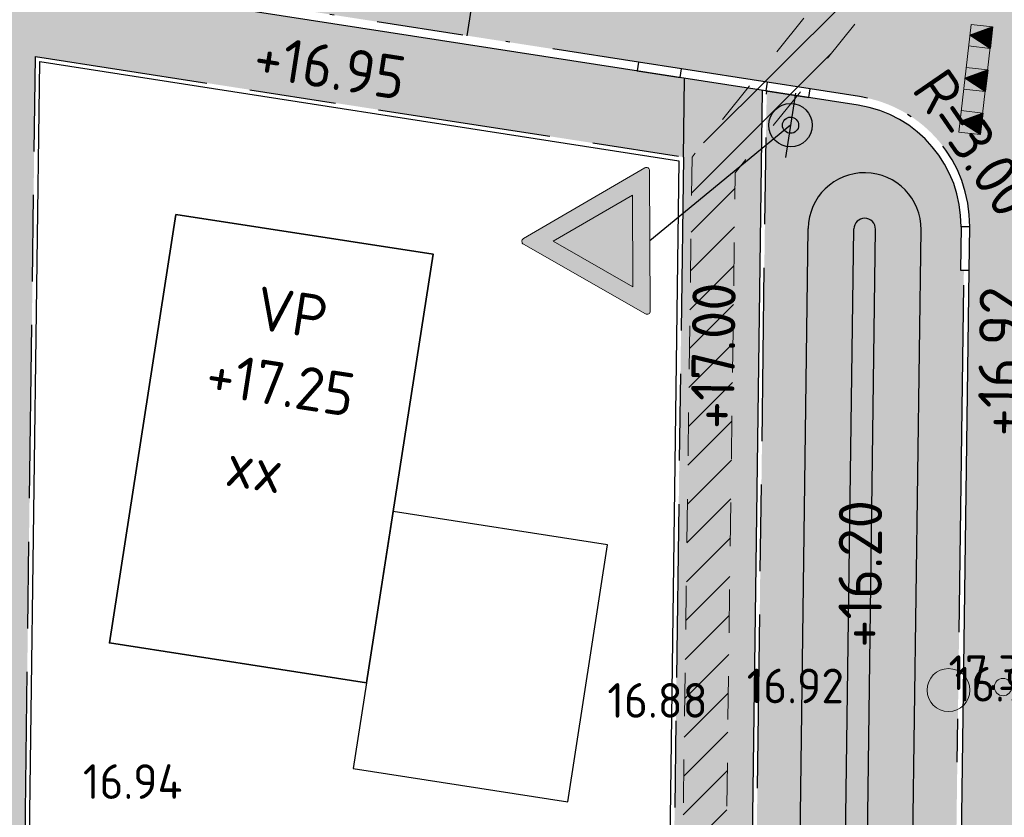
# Model space of a CAD drawing. Header units: metres. Extents: x 174255 to 175175, y 462028 to 462911.
# Tile 77 of 256: x 174578 to 174601, y 462606 to 462625. Entities that reach past the tile are written whole.
import ezdxf
from ezdxf.enums import TextEntityAlignment as Align

# ---------------------------------------------------------------- set-up
doc = ezdxf.new("R2010")
doc.units = ezdxf.units.M
for name, pattern in [('NLCS-HIDDEN', [4, 2, -2]), ('VH-GELEIDEBAND_50X200', [8, 4, -2, 0, -2]), ('VH-OPSLUITBAND', [10, 4, -2, 2, -2]), ('VH-OPSLUITBAND_100X200', [16, 8, -2, 4, -2]), ('VH-OPSLUITBAND_120X250', [26, 16, -4, 2, -4])]:
    doc.linetypes.add(name, pattern=pattern)
for name, color, linetype in [('-DR-nw-inr-verkeersbordpaal', 50, 'Continuous'), ('-DR-nw-mk-vlak', 252, 'Continuous'), ('N-WE-VH-MATERIAALGRENS-G', 15, 'Continuous')]:
    doc.layers.add(name, color=color, linetype=linetype)
for name, color, linetype, lineweight in [('-DR-nw-vh-tegels haaientanden', 252, 'Continuous', 9), ('B-ME-AL-PEIL_MAAIVELD-T20', 8, 'Continuous', 20), ('B-ME-WH-PEILBUIS-G', 8, 'Continuous', 20), ('B-WE-KL-TRACE_WENSTRACE-A', 252, 'Continuous', 20), ('B-WE-KL-TRACE_WENSTRACE-G', 252, 'NLCS-HIDDEN', 20), ('B-WE-MO-BODEM_BOORPROFIEL-G', 8, 'Continuous', 20), ('N-PV-KG-GRENS_UITGEEFBAAR-GEBIED-G', 170, 'Continuous', 30), ('N-WE-OG-BEBOUWING_GARAGE-G', 142, 'Continuous', 25), ('N-WE-OG-BEBOUWING_WONINGBOUW-G', 7, 'Continuous', 35), ('N-WE-OG-BEBOUWING_WONINGBOUW_HUISNUMMER-T20', 7, 'Continuous', 25), ('N-WE-OG-BEBOUWING_WONINGBOUW_VLOERPEIL-T20', 7, 'Continuous', 25), ('N-WE-VH-KANTOPSLUITING_ACHTERKANTBAND-G', 50, 'Continuous', 25), ('N-WE-VH-KANTOPSLUITING_EINDVERLOOPBAND_50-200X200-G', 13, 'Continuous', 25), ('N-WE-VH-KANTOPSLUITING_GELEIDEBAND_50-200X200-G', 210, 'VH-GELEIDEBAND_50X200', 25), ('N-WE-VH-KANTOPSLUITING_INRITVERLOOPBAND_50-200X200-G', 141, 'Continuous', 25), ('N-WE-VH-KANTOPSLUITING_INRITVERLOOPBAND_50-200X200-G_VERLAAGD', 141, 'VH-OPSLUITBAND', 25), ('N-WE-VH-KANTOPSLUITING_OPSLUITBAND_100X200-G', 152, 'VH-OPSLUITBAND_100X200', 25), ('N-WE-VH-KANTOPSLUITING_OPSLUITBAND_120X250-G', 152, 'VH-OPSLUITBAND_120X250', 25), ('N-WE-VH-NAP-T20', 7, 'Continuous', 25), ('N-WE-VH-T20', 7, 'Continuous', 25), ('N-WE-VH-VERHARDING_STRAATBAKSTEEN_DIKFORMAAT_ROOD-KERKWEG-V', 47, 'Continuous', 25), ('N-WE-VH-VERHARDING_STRAATBAKSTEEN_DIKFORMAAT_ROOD-TROTTOIR-V', 33, 'Continuous', 25), ('N-WE-VH-VERHARDING_TEGEL_300X300X45-V', 253, 'Continuous', 25), ('N-WE-VW-VERKEERSTEKEN_BORD-S', 7, 'Continuous', 25), ('N-WE-WH-NAP-T20', 50, 'Continuous', 20), ('N-WE-WH-WATERGANG_BODEM-G', 92, 'Continuous', 25), ('N-WE-WH-WATERGANG_BODEM-V', 163, 'Continuous', 25), ('N-WE-WH-WATERGANG_INSTEEK-G', 50, 'Continuous', 25), ('N-WE-WH-WATERGANG_TALUD-V', 95, 'Continuous', 25), ('N-XX-AL-LIJN_0.20-G', 7, 'Continuous', 25), ('to-xx-bibkleur', 7, 'Continuous', 13)]:
    doc.layers.add(name, color=color, linetype=linetype, lineweight=lineweight)
doc.layers.add('N-WE-GR-GRAS_BERM-NECTAR-ONDER-MAAIMES-V', color=7, linetype='Continuous', lineweight=25, true_color=0xd1ffa3)
doc.layers.add('N-WE-VH-VERHARDING_BETONSTRAATSTEEN_DUBBELKLINKERS_ROOD-V', color=7, linetype='Continuous', lineweight=18, true_color=0xff6a6a)
doc.styles.add('NLCS-ISO-M500-T20', font='NLCS-ISO.ttf', dxfattribs={"height": 1})

# ---------------------------------------------------------------- blocks, each defined once
blk = doc.blocks.new('Verkeersbordpaal')
blk.add_line((-0.3, 0), (0.3, 0))
for radius in [0.1999999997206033, 0.07454196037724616]:
    blk.add_circle((0, 0), radius)
blk = doc.blocks.new('B06')
at = {"layer": 'to-xx-bibkleur', "true_color": 0xff0a0a}
h = blk.add_hatch(color=1, dxfattribs=at)
h.paths.add_polyline_path([(0.2114359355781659, 0.4962177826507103), (-0.2114359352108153, 0.4962177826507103), (3.861799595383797e-11, 0.1300000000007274)], flags=16)
edge = h.paths.add_edge_path()
edge.add_line((-0.3370096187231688, 0.5537177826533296), (-0.01299038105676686, -0.007500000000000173))
edge.add_arc((-1.734723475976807e-18, 1.52776402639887e-12), 0.01500000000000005, 209.9999999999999, 330.0000000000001)
edge.add_line((0.01299038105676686, -0.007500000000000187), (0.3370096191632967, 0.5537177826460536))
edge.add_arc((0.324019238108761, 0.5612177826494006), 0.01499999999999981, 329.999999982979, 450.0000000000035)
edge.add_line((0.3240192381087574, 0.5762177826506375), (-0.3240192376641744, 0.5762177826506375))
edge.add_arc((-0.3240192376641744, 0.5612177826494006), 0.01499999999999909, 90, 209.9999999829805)
at = {"layer": 'to-xx-bibkleur'}
blk.add_hatch(color=255, dxfattribs=at).paths.add_polyline_path([(0.2114359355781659, 0.4962177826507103), (-0.2114359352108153, 0.4962177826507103), (3.862154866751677e-11, 0.1300000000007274)])
at = {"layer": 'to-xx-bibkleur', "color": 10, "flags": 128}
blk.add_lwpolyline([(-0.3370096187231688, 0.5537177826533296), (-0.01299038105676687, -0.007500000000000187, 0.5773502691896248), (0.01299038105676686, -0.007500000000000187), (0.3370096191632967, 0.5537177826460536, 0.5773502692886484), (0.3240192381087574, 0.5762177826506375), (-0.3240192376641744, 0.5762177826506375, 0.5773502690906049)], format="xyb", close=True, dxfattribs=at)
blk.add_lwpolyline([(0.2114359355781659, 0.4962177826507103), (-0.2114359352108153, 0.4962177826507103), (3.861799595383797e-11, 0.1300000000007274)], close=True, dxfattribs=at)
blk = doc.blocks.new('*U175')
blk.add_lwpolyline([(0.08927682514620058, 0.7446674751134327, 0.5, 0, 0), (0.5857218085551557, 0.6851495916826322, 0, 0, 0)], format="xyseb")
blk.add_lwpolyline([(0.05951788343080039, 0.4964449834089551), (0.1190357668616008, 0.9928899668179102), (0.5857218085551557, 0.6851495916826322)], close=True)

msp = doc.modelspace()

# ---------------------------------------------------------------- hatches: boundary and pattern name
at = {"layer": 'B-WE-KL-TRACE_WENSTRACE-A'}
h = msp.add_hatch(dxfattribs=at)
h.set_pattern_fill('AKL-WENSTRACE', color=256, scale=5, pattern_type=2)
h.set_pattern_definition([(45, (7009.968226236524, -5333.280170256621), (-0.4419417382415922, 0.4419417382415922), [])])
edge = h.paths.add_edge_path()
edge.add_line((174561.1605458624, 462532.0989702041), (174561.0658023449, 462524.9997435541))
edge.add_line((174561.0658023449, 462524.9997435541), (174533.2316158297, 462525.3712118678))
edge.add_line((174533.2316158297, 462525.3712118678), (174531.9525033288, 462540.8590575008))
edge.add_arc((174457.7047188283, 462534.7270267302), 74.50057251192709, 4.721271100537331, 10.37402687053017)
edge.add_line((174530.9874455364, 462548.1425875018), (174544.1329476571, 462551.271554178))
edge.add_line((174544.1329476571, 462551.271554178), (174535.9280328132, 462585.6910932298))
edge.add_line((174535.9280328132, 462585.6910932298), (174534.9558274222, 462585.456952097))
edge.add_line((174534.9558274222, 462585.456952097), (174542.9514576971, 462551.9153598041))
edge.add_line((174542.9514576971, 462551.9153598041), (174532.1318001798, 462549.3400037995))
edge.add_line((174532.1318001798, 462549.3400037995), (174514.6897295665, 462547.8994954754))
edge.add_line((174514.6897295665, 462547.8994954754), (174503.1916710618, 462543.9082026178))
edge.add_line((174503.1916710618, 462543.9082026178), (174492.5572720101, 462565.7406922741))
edge.add_line((174492.5572720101, 462565.7406922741), (174491.6423641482, 462565.3354025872))
edge.add_line((174491.6423641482, 462565.3354025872), (174502.6812554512, 462542.672487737))
edge.add_line((174502.6812554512, 462542.672487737), (174514.898133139, 462546.9133025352))
edge.add_line((174514.898133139, 462546.9133025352), (174529.9727263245, 462548.1582852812))
edge.add_arc((174457.7283650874, 462534.6297139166), 73.50013587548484, 4.721245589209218, 10.606441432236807, ccw=False)
edge.add_line((174530.9791102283, 462540.6793676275), (174532.8609677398, 462517.8933197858))
edge.add_line((174532.8609677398, 462517.8933197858), (174519.7026749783, 462516.8066007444))
edge.add_line((174519.7026749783, 462516.8066007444), (174520.5656463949, 462509.8115966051))
edge.add_line((174520.5656463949, 462509.8115966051), (174521.5581221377, 462509.9340380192))
edge.add_line((174521.5581221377, 462509.9340380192), (174520.8226348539, 462515.8956915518))
edge.add_line((174520.8226348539, 462515.8956915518), (174533.9398826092, 462516.9790207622))
edge.add_line((174533.9398826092, 462516.9790207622), (174533.3294904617, 462524.369816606))
edge.add_line((174533.3294904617, 462524.369816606), (174562.0768783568, 462523.9861609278))
edge.add_line((174562.0768783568, 462523.9861609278), (174562.1716244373, 462531.0855834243))
edge.add_line((174562.1716244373, 462531.0855834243), (174592.9443543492, 462530.6751003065))
edge.add_line((174592.9443543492, 462530.6751003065), (174593.9421617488, 462530.8117859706))
edge.add_line((174593.9421617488, 462530.8117859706), (174593.6844746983, 462531.7996495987))
edge.add_line((174593.6844746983, 462531.7996495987), (174594.3033468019, 462578.1946979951))
edge.add_line((174594.3033468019, 462578.1946979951), (174594.7134778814, 462578.9431135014))
edge.add_line((174594.7134778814, 462578.9431135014), (174594.958302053, 462597.2904152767))
edge.add_line((174594.958302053, 462597.2904152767), (174594.5584503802, 462597.2957508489))
edge.add_line((174594.5584503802, 462597.2957508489), (174594.8775345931, 462621.2165697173))
edge.add_line((174594.8775345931, 462621.2165697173), (174600.3170870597, 462627.9729559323))
edge.add_arc((174655.7627324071, 462618.2020597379), 56.3000000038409, 160.1144639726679, 170.0056796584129, ccw=False)
edge.add_line((174602.8196748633, 462637.3520638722), (174601.8793008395, 462637.6922060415))
edge.add_arc((174655.762732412, 462618.2020597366), 57.30000000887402, 160.1144639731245, 169.7474836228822)
edge.add_line((174599.3776482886, 462628.4007012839), (174593.8822257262, 462621.5749196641))
edge.add_line((174593.8822257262, 462621.5749196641), (174593.5585394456, 462597.3090971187))
edge.add_line((174593.5585394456, 462597.3090971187), (174576.797482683, 462597.5326759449))
edge.add_line((174576.797482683, 462597.5326759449), (174576.761245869, 462594.8161070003))
edge.add_line((174576.761245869, 462594.8161070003), (174561.8637666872, 462595.0148272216))
edge.add_line((174561.8637666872, 462595.0148272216), (174561.8355865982, 462592.902247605))
edge.add_line((174561.8355865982, 462592.902247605), (174520.4699462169, 462583.0442731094))
edge.add_line((174520.4699462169, 462583.0442731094), (174513.374465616, 462612.8097460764))
edge.add_line((174513.374465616, 462612.8097460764), (174505.3179127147, 462610.8895252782))
edge.add_arc((174511.4138291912, 462585.3131868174), 26.29276110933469, 103.4058786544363, 117.4871049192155)
edge.add_line((174499.2784323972, 462608.6378825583), (174483.0795162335, 462600.2105934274))
edge.add_line((174483.0795162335, 462600.2105934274), (174483.5053150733, 462599.304880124))
edge.add_line((174483.5053150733, 462599.304880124), (174499.7399512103, 462607.7507521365))
edge.add_arc((174511.413878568, 462585.3130543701), 25.29290139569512, 103.4059164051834, 117.4871426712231, ccw=False)
edge.add_line((174505.5497610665, 462609.9167733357), (174512.6335959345, 462611.6051538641))
edge.add_line((174512.6335959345, 462611.6051538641), (174519.7290700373, 462581.8397081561))
edge.add_line((174519.7290700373, 462581.8397081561), (174562.8251084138, 462592.1100591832))
edge.add_line((174562.8251084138, 462592.1100591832), (174562.8503397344, 462594.0015781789))
edge.add_line((174562.8503397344, 462594.0015781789), (174577.7478189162, 462593.8028579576))
edge.add_line((174577.7478189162, 462593.8028579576), (174577.7840557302, 462596.5194269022))
edge.add_line((174577.7840557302, 462596.5194269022), (174593.9450484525, 462596.3038524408))
edge.add_line((174593.9450484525, 462596.3038524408), (174593.7168884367, 462579.2053746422))
edge.add_line((174593.7168884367, 462579.2053746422), (174593.3068688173, 462578.4571625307))
edge.add_line((174593.3068688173, 462578.4571625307), (174592.6826168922, 462531.6784914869))
edge.add_line((174592.6826168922, 462531.6784914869), (174561.1605458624, 462532.0989702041))
at = {"layer": 'N-WE-GR-GRAS_BERM-NECTAR-ONDER-MAAIMES-V', "transparency": 33554559}
h = msp.add_hatch(color=256, dxfattribs=at)
h.dxf.hatch_style = 1
edge = h.paths.add_edge_path()
edge.add_line((174595.1748520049, 462591.034606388), (174596.0674442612, 462591.2958878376))
edge.add_arc((174593.9704929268, 462596.7035486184), 5.800000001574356, 291.1950077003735, 304.2744907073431)
edge.add_line((174597.2368104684, 462591.9107238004), (174597.2831704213, 462595.3835136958))
edge.add_arc((174597.5501744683, 462596.6557985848), 1.299999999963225, 179.2357663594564, 258.1478027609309, ccw=False)
edge.add_line((174596.2502901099, 462596.6731379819), (174596.5605709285, 462619.9339918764))
edge.add_arc((174597.860455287, 462619.9166524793), 1.300000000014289, -0.7642336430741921, 179.2357663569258, ccw=False)
edge.add_line((174599.1603396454, 462619.8993130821), (174598.8500588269, 462596.6384591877))
edge.add_arc((174597.5501744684, 462596.6557985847), 1.299999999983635, 280.3227811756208, 359.23576636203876, ccw=False)
edge.add_line((174597.7831258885, 462595.3768405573), (174597.7420147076, 462592.2972323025))
edge.add_arc((174593.9704929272, 462596.7035486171), 5.800000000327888, 310.5613868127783, 359.2357663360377)
edge.add_line((174599.7699769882, 462596.6261882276), (174599.7833149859, 462597.6260992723))
edge.add_line((174599.7833149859, 462597.6260992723), (174599.8633078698, 462597.6250322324))
edge.add_line((174599.8633078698, 462597.6250322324), (174600.1480087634, 462618.9682333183))
edge.add_line((174600.1480087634, 462618.9682333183), (174600.0680158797, 462618.9693003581))
edge.add_line((174600.0680158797, 462618.9693003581), (174600.0813538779, 462619.9692114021))
edge.add_arc((174597.2816029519, 462620.0065577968), 2.80000000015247, 359.2357663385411, 441.1715593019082)
edge.add_line((174597.7113367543, 462622.773384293), (174595.6027405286, 462623.1008840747))
edge.add_line((174595.6027405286, 462623.1008840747), (174595.1748520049, 462591.034606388))
at = {"layer": 'N-WE-VH-VERHARDING_BETONSTRAATSTEEN_DUBBELKLINKERS_ROOD-V'}
h = msp.add_hatch(color=256, dxfattribs=at)
h.dxf.hatch_style = 1
edge = h.paths.add_edge_path()
edge.add_line((174588.6999796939, 462624.3753946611), (174589.2478902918, 462627.9030984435))
edge.add_line((174589.2478902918, 462627.9030984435), (174579.5793820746, 462629.404777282))
edge.add_arc((174574.8722621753, 462599.0981456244), 30.67000000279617, 81.17155930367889, 96.21159540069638)
edge.add_line((174571.5537513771, 462629.5880847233), (174561.2647673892, 462628.4682364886))
edge.add_arc((174564.5832781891, 462597.9782973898), 30.67000000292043, 96.21159540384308, 103.3924775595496)
edge.add_line((174557.4794871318, 462627.8142665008), (174504.3047404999, 462615.1404524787))
edge.add_arc((174511.4138934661, 462585.3130144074), 30.6629437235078, 103.4059164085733, 117.4871545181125)
edge.add_line((174497.2614198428, 462612.5145512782), (174475.4250522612, 462601.154446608))
edge.add_line((174475.4250522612, 462601.154446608), (174477.0726744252, 462597.9873910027))
edge.add_line((174477.0726744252, 462597.9873910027), (174498.9091524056, 462609.3475531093))
edge.add_arc((174511.4138934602, 462585.313014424), 27.0929437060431, 103.4059164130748, 117.48715452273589, ccw=False)
edge.add_line((174505.1324391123, 462611.6677280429), (174558.3063711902, 462624.3413480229))
edge.add_arc((174564.5832781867, 462597.9782974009), 27.09999999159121, 96.21159540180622, 103.3924775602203, ccw=False)
edge.add_line((174561.6510433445, 462624.9191956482), (174571.9400273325, 462626.039043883))
edge.add_arc((174574.8722621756, 462599.0981456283), 27.09999999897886, 81.17155930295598, 96.21159540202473, ccw=False)
edge.add_line((174579.0314714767, 462625.8770734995), (174588.6999796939, 462624.3753946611))
at = {"layer": 'N-WE-VH-VERHARDING_STRAATBAKSTEEN_DIKFORMAAT_ROOD-KERKWEG-V'}
h = msp.add_hatch(color=256, dxfattribs=at)
h.dxf.hatch_style = 1
edge = h.paths.add_edge_path()
edge.add_line((174606.9320430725, 462628.952119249), (174608.5927445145, 462636.4956306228))
edge.add_line((174608.5927445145, 462636.4956306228), (174611.0483230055, 462647.6497633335))
edge.add_line((174611.0483230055, 462647.6497633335), (174612.994690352, 462649.1067622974))
edge.add_line((174612.994690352, 462649.1067622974), (174605.4314107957, 462647.8769138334))
edge.add_arc((174595.8309974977, 462645.0783312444), 9.999999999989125, -19.885536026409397, 16.251745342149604, ccw=False)
edge.add_line((174605.2347377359, 462641.6769095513), (174603.9659596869, 462638.16918241))
edge.add_line((174603.9659596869, 462638.16918241), (174603.6258175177, 462637.2288083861))
edge.add_line((174603.6258175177, 462637.2288083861), (174603.5719740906, 462637.0799501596))
edge.add_arc((174655.7627324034, 462618.202059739), 55.49999999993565, 160.1144639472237, 168.8422133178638)
edge.add_arc((174598.3684997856, 462629.5224865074), 3.000000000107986, 261.17155931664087, 348.8422133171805, ccw=False)
edge.add_line((174597.9080707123, 462626.5580295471), (174593.9554614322, 462627.1719349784))
edge.add_line((174593.9554614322, 462627.1719349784), (174592.9673091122, 462627.3254113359))
edge.add_line((174592.9673091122, 462627.3254113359), (174589.2478902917, 462627.9030984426))
edge.add_line((174589.2478902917, 462627.9030984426), (174588.6999796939, 462624.3753946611))
edge.add_line((174588.6999796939, 462624.3753946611), (174597.7420320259, 462622.9710147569))
edge.add_arc((174597.281602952, 462620.0065577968), 3.000000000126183, -0.7642336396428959, 81.1715593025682, ccw=False)
edge.add_line((174600.2813360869, 462619.9665438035), (174600.2679980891, 462618.9666327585))
edge.add_line((174600.2679980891, 462618.9666327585), (174599.9832972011, 462597.6234316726))
edge.add_line((174599.9832972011, 462597.6234316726), (174599.9699591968, 462596.6235205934))
edge.add_arc((174593.9704929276, 462596.7035486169), 5.99999999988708, 308.90286061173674, 359.2357660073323, ccw=False)
edge.add_line((174597.7385044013, 462592.0342778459), (174597.6282088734, 462583.7721211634))
edge.add_arc((174593.7368865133, 462579.205107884), 6.000000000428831, -0.7642336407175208, 49.567352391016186, ccw=False)
edge.add_line((174599.7363527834, 462579.1250798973), (174599.7230144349, 462578.1251425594))
edge.add_line((174599.7230144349, 462578.1251425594), (174599.2105305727, 462539.7191079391))
edge.add_line((174599.2105305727, 462539.7191079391), (174599.2712175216, 462536.1727127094))
edge.add_line((174599.2712175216, 462536.1727127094), (174599.2883273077, 462535.1728590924))
edge.add_line((174599.2883273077, 462535.1728590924), (174604.7875222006, 462535.266962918))
edge.add_line((174604.7875222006, 462535.266962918), (174604.7704124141, 462536.2668165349))
edge.add_line((174604.7704124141, 462536.2668165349), (174604.711158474, 462539.7294702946))
edge.add_line((174604.711158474, 462539.7294702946), (174605.7671832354, 462618.8691904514))
edge.add_arc((174655.7627324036, 462618.2020597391), 50.00000000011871, 167.5844028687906, 179.2355018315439, ccw=False)
at = {"layer": 'N-WE-VH-VERHARDING_STRAATBAKSTEEN_DIKFORMAAT_ROOD-TROTTOIR-V'}
h = msp.add_hatch(color=256, dxfattribs=at)
h.dxf.hatch_style = 1
edge = h.paths.add_edge_path()
edge.add_line((174593.7065013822, 462623.3954012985), (174579.0007762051, 462625.6794430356))
edge.add_arc((174574.8722621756, 462599.0981456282), 26.89999999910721, 81.17155930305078, 96.21159540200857)
edge.add_line((174571.961667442, 462625.8402180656), (174561.6726834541, 462624.7203698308))
edge.add_arc((174564.5832781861, 462597.9782974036), 26.89999998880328, 96.2115954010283, 103.392477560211)
edge.add_line((174558.352695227, 462624.1467867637), (174505.1788087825, 462611.4731776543))
edge.add_arc((174511.4138934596, 462585.3130144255), 26.89294370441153, 103.4059164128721, 117.4871545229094)
edge.add_line((174499.0014623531, 462609.1701302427), (174477.1649781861, 462597.8099649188))
edge.add_arc((174468.5022701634, 462614.4614023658), 18.76999944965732, 224.8190302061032, 297.4851577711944, ccw=False)
edge.add_arc((174444.6898391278, 462590.7989216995), 14.80000000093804, 44.81903165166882, 87.25338357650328)
edge.add_line((174445.3990424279, 462605.5819197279), (174436.0561264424, 462606.0301391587))
edge.add_line((174436.0561264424, 462606.0301391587), (174435.7143023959, 462604.2444677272))
edge.add_line((174435.7143023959, 462604.2444677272), (174445.3127879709, 462603.7839875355))
edge.add_arc((174444.689839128, 462590.7989217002), 13.00000000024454, 44.819031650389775, 87.25338358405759, ccw=False)
edge.add_arc((174468.5022701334, 462614.4614022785), 20.56999936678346, 224.8190302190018, 292.3215133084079)
edge.add_line((174476.3148284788, 462595.43277106), (174477.9487902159, 462596.1887196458))
edge.add_line((174477.9487902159, 462596.1887196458), (174499.8322549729, 462607.5733260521))
edge.add_arc((174511.413888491, 462585.3130277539), 25.09292958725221, 103.4059124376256, 117.4871505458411, ccw=False)
edge.add_line((174505.596135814, 462609.7222241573), (174512.0963212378, 462611.2714960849))
edge.add_line((174512.0963212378, 462611.2714960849), (174513.8472757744, 462611.6888186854))
edge.add_line((174513.8472757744, 462611.6888186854), (174558.7463914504, 462622.3923568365))
edge.add_arc((174564.5666386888, 462597.9764778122), 25.10000849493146, 96.21159540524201, 103.40791490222, ccw=False)
edge.add_line((174561.8508040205, 462622.9291263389), (174572.1564284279, 462624.0507857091))
edge.add_arc((174574.87172551, 462599.1349236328), 25.06338008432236, 85.23892047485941, 96.21947281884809, ccw=False)
edge.add_line((174576.9520090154, 462624.1118217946), (174578.7493025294, 462623.8969195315))
edge.add_line((174578.7493025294, 462623.8969195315), (174593.6822446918, 462621.577587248))
edge.add_line((174593.6822446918, 462621.577587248), (174593.7065013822, 462623.3954012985))
h = msp.add_hatch(color=256, dxfattribs=at)
h.dxf.hatch_style = 1
h.paths.add_polyline_path([(174593.3611130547, 462597.5117484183), (174578.4000079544, 462597.7113173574), (174578.7493025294, 462623.8969195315), (174576.952009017, 462624.1118217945), (174576.5639312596, 462595.0187568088), (174558.0606195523, 462595.265575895), (174558.749682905, 462592.3749617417), (174520.6181235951, 462583.2851771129), (174513.8472757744, 462611.6888186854), (174512.0963212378, 462611.2714960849), (174519.2197153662, 462581.3893125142), (174526.5298677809, 462583.1319260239), (174526.6420099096, 462583.2266496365), (174527.0275507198, 462582.7702125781), (174527.9172288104, 462583.3075402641, -0.05888165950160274), (174529.2834025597, 462583.8087728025), (174559.0565990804, 462590.9060945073, -0.06191659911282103), (174562.783947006, 462591.3190357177), (174563.1145246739, 462591.3146260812), (174563.1463116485, 462593.697603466), (174573.1949219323, 462593.5635632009), (174573.1631349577, 462591.180585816), (174578.3119771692, 462591.1119044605), (174578.3719981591, 462595.6115041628), (174591.7708061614, 462595.4327749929), (174593.3330933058, 462595.4119280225)])
at = {"layer": 'N-WE-VH-VERHARDING_TEGEL_300X300X45-V'}
h = msp.add_hatch(color=256, dxfattribs=at)
h.dxf.hatch_style = 1
h.paths.add_polyline_path([(174595.5029384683, 462623.1163849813), (174593.7065013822, 462623.3954012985), (174593.6822446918, 462621.577587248), (174593.3611130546, 462597.5117484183), (174593.3330933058, 462595.4119280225), (174593.2730512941, 462590.9123359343), (174593.8931325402, 462590.9040645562, 0.05125848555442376), (174595.0745093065, 462591.0095914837)])
at = {"layer": 'N-WE-WH-WATERGANG_BODEM-V'}
h = msp.add_hatch(color=256, dxfattribs=at)
h.dxf.hatch_style = 1
h.paths.add_polyline_path([(174598.1104330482, 462619.9133179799, 1), (174597.6104775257, 462619.9199869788), (174597.3001967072, 462596.6591330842, 1), (174597.8001522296, 462596.6524640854)])
at = {"layer": 'N-WE-WH-WATERGANG_TALUD-V'}
h = msp.add_hatch(color=256, dxfattribs=at)
h.dxf.hatch_style = 1
h.paths.add_polyline_path([(174599.1603396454, 462619.8993130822, 1), (174596.5605709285, 462619.9339918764), (174596.25029011, 462596.6731379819, 0.3586034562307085), (174597.2831704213, 462595.3835136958), (174597.2968622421, 462596.4091578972), (174597.5468373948, 462596.405820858, -0.4142105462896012), (174597.3001967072, 462596.6591330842), (174597.6104775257, 462619.9199869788, -1), (174598.1104330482, 462619.9133179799), (174597.8001522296, 462596.6524640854, -0.4142165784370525), (174597.5468373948, 462596.405820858), (174597.7968176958, 462596.40248375), (174597.7831258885, 462595.3768405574, 0.358608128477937), (174598.8500588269, 462596.6384591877)])

# ---------------------------------------------------------------- linework, layer by layer
at = {"layer": '-DR-nw-vh-tegels haaientanden'}
msp.add_lwpolyline([(174600.8107892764, 462624.578143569), (174600.5256398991, 462622.09445884), (174600.0289029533, 462622.1514887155), (174600.3140523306, 462624.6351734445)], close=True, dxfattribs=at)
for points in [[(174600.3140523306, 462624.6351734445), (174600.8107892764, 462624.578143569)], [(174600.2570224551, 462624.1384364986), (174600.7537594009, 462624.0814066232)], [(174600.1999925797, 462623.6416995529), (174600.6967295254, 462623.5846696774)], [(174600.1429627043, 462623.1449626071), (174600.63969965, 462623.0879327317)], [(174600.0859328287, 462622.6482256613), (174600.5826697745, 462622.5911957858)], [(174600.0289029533, 462622.1514887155), (174600.5256398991, 462622.09445884)]]:
    msp.add_lwpolyline(points, dxfattribs=at)
at = {"layer": 'B-ME-WH-PEILBUIS-G'}
msp.add_circle((174599.7936223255, 462609.2901995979), 0.4949747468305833, dxfattribs=at)
at = {"layer": 'B-WE-KL-TRACE_WENSTRACE-G', "ltscale": 0.5, "flags": 128}
for points in [[(174483.0795162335, 462600.2105934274), (174499.2784323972, 462608.6378825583, -0.0615183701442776), (174505.3179127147, 462610.8895252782), (174513.374465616, 462612.8097460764), (174520.4699462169, 462583.0442731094), (174561.8355865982, 462592.902247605), (174561.8637666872, 462595.0148272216), (174576.761245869, 462594.8161070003), (174576.797482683, 462597.5326759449), (174593.5585394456, 462597.3090971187), (174593.8822257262, 462621.5749196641), (174599.3776482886, 462628.4007012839, -0.04205674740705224), (174601.8793008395, 462637.6922060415, 0.04205674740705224)], [(174602.8196748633, 462637.3520638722, 0.04318538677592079), (174600.3170870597, 462627.9729559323), (174594.8775345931, 462621.2165697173), (174594.5584503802, 462597.2957508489), (174594.958302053, 462597.2904152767), (174594.7134778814, 462578.9431135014), (174594.3033468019, 462578.1946979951), (174593.6844746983, 462531.7996495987), (174593.9421617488, 462530.8117859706), (174594.573118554, 462493.9402302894), (174610.0917890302, 462494.1507060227), (174610.3906909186, 462476.6836186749), (174632.8224872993, 462474.9003244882), (174683.5675710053, 462474.9004003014), (174683.5675710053, 462441.7908352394), (174695.6675709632, 462441.7908352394), (174695.6675710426, 462450.3258998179, 0.04591580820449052), (174695.1855488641, 462455.5638126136), (174693.7024938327, 462463.5534103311)]]:
    msp.add_lwpolyline(points, format="xyb", dxfattribs=at)
at = {"layer": 'B-WE-MO-BODEM_BOORPROFIEL-G'}
msp.add_circle((174601.05, 462609.36), 0.2, dxfattribs=at)
at = {"layer": 'N-PV-KG-GRENS_UITGEEFBAAR-GEBIED-G'}
msp.add_lwpolyline([(174578.5013328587, 462597.8099746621), (174578.8477575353, 462623.7804288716), (174593.5810950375, 462621.4920984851), (174593.2624561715, 462597.6130697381)], close=True, dxfattribs=at)
at = {"layer": 'N-WE-OG-BEBOUWING_GARAGE-G'}
msp.add_lwpolyline([(174586.0755339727, 462607.4779899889), (174591.0162955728, 462606.7106081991), (174591.9371537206, 462612.6395221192), (174586.9963921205, 462613.4069039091), (174586.0755339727, 462607.4779899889)], dxfattribs=at)
at = {"layer": 'N-WE-OG-BEBOUWING_WONINGBOUW-G'}
msp.add_lwpolyline([(174581.9883363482, 462620.2566759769), (174587.9172502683, 462619.3358178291), (174586.3824866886, 462609.4542946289), (174580.4535727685, 462610.3751527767), (174581.9883363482, 462620.2566759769)], dxfattribs=at)
at = {"layer": 'N-WE-VH-KANTOPSLUITING_ACHTERKANTBAND-G'}
for p, q in [((174595.0745093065, 462591.0095914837), (174595.5029384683, 462623.1163849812)), ((174599.9832972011, 462597.6234316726), (174600.2679980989, 462618.9666327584))]:
    msp.add_line(p, q, dxfattribs=at)
msp.add_lwpolyline([(174597.7113367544, 462622.773384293), (174579.0007762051, 462625.6794430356, 0.06571890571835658), (174571.961667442, 462625.8402180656), (174561.6726834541, 462624.7203698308, 0.03134276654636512), (174558.352695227, 462624.1467867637), (174505.1788087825, 462611.4731776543, 0.06151842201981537), (174499.0014623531, 462609.1701302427), (174477.1649781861, 462597.8099649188)], format="xyb", dxfattribs=at)
msp.add_lwpolyline([(174593.2624562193, 462597.6130733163), (174578.5013328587, 462597.8099746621), (174578.8477575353, 462623.7804288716), (174593.5810950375, 462621.492098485)], close=True, dxfattribs=at)
msp.add_arc((174597.281602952, 462620.0065577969), 2.8, 359.2357663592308, 81.17155930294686, dxfattribs=at)
at = {"layer": 'N-WE-VH-KANTOPSLUITING_EINDVERLOOPBAND_50-200X200-G'}
msp.add_lwpolyline([(174600.0813538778, 462619.9692114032), (174600.0680158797, 462618.9693003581), (174600.2679980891, 462618.9666327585), (174600.2813360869, 462619.9665438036)], close=True, dxfattribs=at)
at = {"layer": 'N-WE-VH-KANTOPSLUITING_GELEIDEBAND_50-200X200-G', "ltscale": 0.5}
msp.add_lwpolyline([(174592.6502291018, 462623.7618557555), (174579.0314714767, 462625.8770734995, 0.06571890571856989), (174571.9400273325, 462626.039043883), (174561.6510433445, 462624.9191956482, 0.03134276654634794), (174558.3063711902, 462624.3413480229), (174505.1324391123, 462611.6677280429, 0.06151842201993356), (174498.9091524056, 462609.3475531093), (174477.0726744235, 462597.9873910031)], format="xyb", dxfattribs=at)
msp.add_lwpolyline([(174597.742032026, 462622.9710147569), (174596.6028383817, 462623.1479503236)], dxfattribs=at)
msp.add_arc((174597.281602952, 462620.0065577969), 3, 359.2357663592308, 81.17155930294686, dxfattribs=at)
at = {"layer": 'N-WE-VH-KANTOPSLUITING_INRITVERLOOPBAND_50-200X200-G'}
for points in [[(174593.6383814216, 462623.6083793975), (174592.6502291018, 462623.7618557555), (174592.6195338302, 462623.5642252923), (174593.6076861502, 462623.4107489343)], [(174596.6028383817, 462623.1479503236), (174595.6146860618, 462623.3014266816), (174595.5839907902, 462623.1037962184), (174596.5721431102, 462622.9503198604)]]:
    msp.add_lwpolyline(points, close=True, dxfattribs=at)
at = {"layer": 'N-WE-VH-KANTOPSLUITING_INRITVERLOOPBAND_50-200X200-G_VERLAAGD', "ltscale": 0.5, "flags": 128}
msp.add_lwpolyline([(174595.6146860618, 462623.3014266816), (174593.6383814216, 462623.6083793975)], dxfattribs=at)
at = {"layer": 'N-WE-VH-KANTOPSLUITING_OPSLUITBAND_100X200-G', "ltscale": 0.5}
msp.add_line((174595.1747899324, 462591.0299546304), (174595.6027405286, 462623.1008840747), dxfattribs=at)
msp.add_lwpolyline([(174593.3611130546, 462597.5117484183), (174578.4000079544, 462597.7113173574), (174578.7493025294, 462623.8969195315), (174593.6822446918, 462621.577587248)], close=True, dxfattribs=at)
at = {"layer": 'N-WE-VH-KANTOPSLUITING_OPSLUITBAND_120X250-G', "ltscale": 0.5}
msp.add_line((174599.8633078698, 462597.6250322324), (174600.1480087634, 462618.9682333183), dxfattribs=at)
at = {"layer": 'N-WE-VH-MATERIAALGRENS-G'}
msp.add_line((174588.6999796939, 462624.3753946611), (174589.2478902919, 462627.9030984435), dxfattribs=at)
at = {"layer": 'N-WE-VH-MATERIAALGRENS-G', "flags": 128}
msp.add_lwpolyline([(174593.6822446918, 462621.577587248), (174593.7065013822, 462623.3954012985)], dxfattribs=at)
at = {"layer": 'N-WE-WH-WATERGANG_BODEM-G'}
for p, q in [((174597.3001967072, 462596.6591330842), (174597.6104775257, 462619.9199869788)), ((174597.8001522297, 462596.6524640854), (174598.1104330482, 462619.91331798))]:
    msp.add_line(p, q, dxfattribs=at)
msp.add_arc((174597.860455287, 462619.9166524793), 0.2500000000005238, 359.2357663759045, 179.2357663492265, dxfattribs=at)
at = {"layer": 'N-WE-WH-WATERGANG_INSTEEK-G'}
for p, q in [((174596.25029011, 462596.6731379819), (174596.5605709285, 462619.9339918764)), ((174598.8500588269, 462596.6384591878), (174599.1603396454, 462619.8993130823))]:
    msp.add_line(p, q, dxfattribs=at)
msp.add_arc((174597.860455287, 462619.9166524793), 1.300000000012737, 359.2357663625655, 179.2357663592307, dxfattribs=at)
at = {"layer": 'N-XX-AL-LIJN_0.20-G', "flags": 128}
msp.add_lwpolyline([(174596.1529669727, 462622.3108573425), (174592.912603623, 462619.6449372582)], dxfattribs=at)

# ---------------------------------------------------------------- block references
at = {"layer": '-DR-nw-inr-verkeersbordpaal', "xscale": 2.5, "yscale": 2.5, "rotation": 261.1715593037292}
msp.add_blockref('Verkeersbordpaal', (174596.1529669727, 462622.3108573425), dxfattribs=at)
at = {"layer": '-DR-nw-mk-vlak', "rotation": 180.3930585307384}
for p in [(174600.8669000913, 462625.07498517), (174600.7528403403, 462624.0815112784), (174600.6387805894, 462623.0880373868)]:
    msp.add_blockref('*U175', p, dxfattribs=at)
at = {"layer": 'N-WE-VW-VERKEERSTEKEN_BORD-S', "xscale": 4.993118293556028, "yscale": 4.993118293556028, "zscale": 4.993118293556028, "rotation": 270.2617658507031}
msp.add_blockref('B06', (174590.0355100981, 462619.6317926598), dxfattribs=at)

# ---------------------------------------------------------------- texts
at = {"layer": 'B-ME-AL-PEIL_MAAIVELD-T20', "style": 'NLCS-ISO-M500-T20'}
for s, p in [('17.38', (174599.7936223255, 462609.2901995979)), ('16.92', (174595.1416721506, 462608.9851334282)), ('16.92', (174599.9337094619, 462609.0252762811)), ('16.88', (174591.9311730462, 462608.6516308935)), ('16.94', (174579.842108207, 462606.7806072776))]:
    msp.add_text(s, height=0.8, dxfattribs=at).set_placement(p)
at = {"layer": 'N-WE-OG-BEBOUWING_WONINGBOUW_HUISNUMMER-T20', "style": 'NLCS-ISO-M500-T20'}
msp.add_text('xx', height=0.9999999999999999, rotation=351.1742707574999, dxfattribs=at).set_placement((174583.7269446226, 462613.9147030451), align=Align.CENTER)
at = {"layer": 'N-WE-OG-BEBOUWING_WONINGBOUW_VLOERPEIL-T20', "insert": (174584.3231342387, 462615.8460844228), "char_height": 0.9999999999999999, "attachment_point": 8, "rotation": 351.1742707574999, "style": 'NLCS-ISO-M500-T20'}
msp.add_mtext_dynamic_manual_height_columns('VP\\P+17.25', width=4.33339473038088, gutter_width=1, heights=[2.807458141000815], dxfattribs=at)
at = {"layer": 'N-WE-VH-NAP-T20', "style": 'NLCS-ISO-M500-T20'}
msp.add_text('+16.95', height=1, rotation=351.1764020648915, dxfattribs=at).set_placement((174585.4598485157, 462623.1582579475), align=Align.CENTER)
for s, p in [('+17.00', (174593.8712185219, 462617.0025226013)), ('+16.92', (174600.4900770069, 462616.8718020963))]:
    msp.add_text(s, height=0.9999999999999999, rotation=89.24, dxfattribs=at).set_placement(p, align=Align.TOP_CENTER)
at = {"layer": 'N-WE-VH-T20', "style": 'NLCS-ISO-M500-T20'}
msp.add_text('R=3.00', height=0.9999999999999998, rotation=304.4585422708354, dxfattribs=at).set_placement((174599.9674391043, 462621.6160767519), align=Align.CENTER)
at = {"layer": 'N-WE-WH-NAP-T20', "style": 'NLCS-ISO-M500-T20'}
msp.add_text('+16.20', height=0.9999999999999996, rotation=89.80302892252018, dxfattribs=at).set_placement((174597.7598016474, 462611.9684090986), align=Align.MIDDLE_CENTER)

doc.saveas('drawing.dxf')
